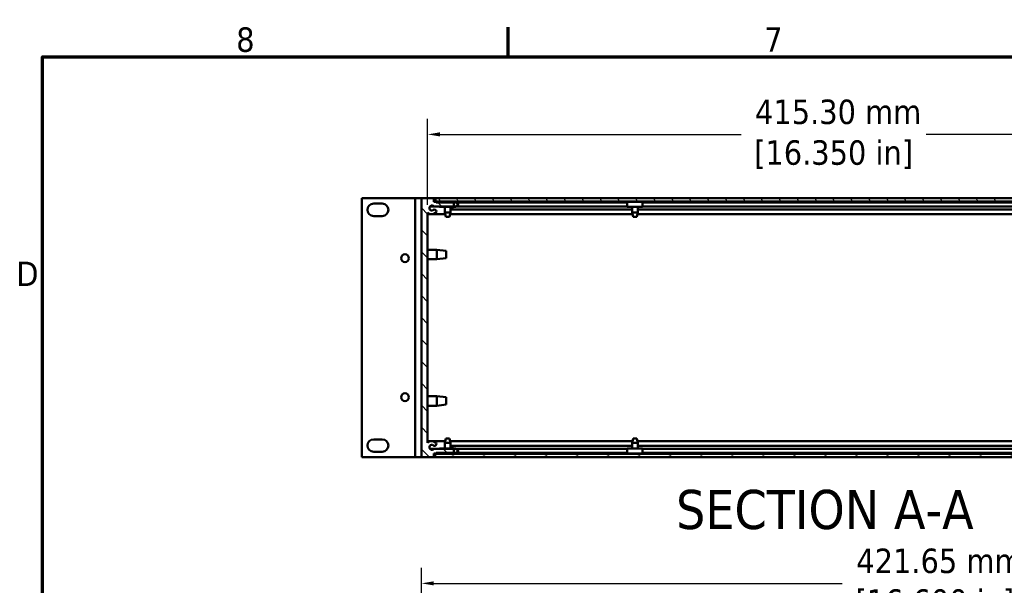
# Model space of a CAD drawing. Header units: millimetres. Extents: x 6 to 2153, y 38 to 1359.
# Tile 7 of 22: x 20 to 524, y 1063 to 1352. Entities that reach past the tile are written whole.
import ezdxf

# ---------------------------------------------------------------- set-up
doc = ezdxf.new("R2010")
doc.units = ezdxf.units.MM
doc.header["$LTSCALE"] = 2.5
for name, color, linetype, lineweight in [('Border (ANSI)', 7, 'Continuous', 70), ('Dimension (ANSI)', 7, 'Continuous', 25), ('Hatch (ANSI)', 7, 'Continuous', 18), ('Symbol (ANSI)', 7, 'Continuous', 25), ('Visible (ANSI)', 7, 'Continuous', 50)]:
    doc.layers.add(name, color=color, linetype=linetype, lineweight=lineweight)
doc.styles.add('Label Text (ANSI)', font='tahoma.ttf')
doc.styles.add('Note Text (ANSI)', font='tahoma.ttf')
doc.dimstyles.new('Default - mm (ANSI)', dxfattribs={"dimscale": 2.5, "dimtxt": 5, "dimasz": 2.5, "dimexe": 3.175, "dimexo": 1.6002, "dimgap": 0.8, "dimtad": 0, "dimtih": 1, "dimtoh": 1, "dimrnd": 1e-08, "dimzin": 0, "dimdsep": 46, "dimtxsty": 'Note Text (ANSI)', "dimcen": 0.09, "dimdle": 10, "dimclrd": 256, "dimclre": 256, "dimclrt": 256, "dimadec": 1, "dimazin": 0, "dimtfac": 0.6096, "dimtofl": 0, "dimtmove": 0, "dimatfit": 3, "dimldrblk": 'Filled-1', "dimfxl": 1, "dimtolj": 1, "dimtzin": 0, "dimlwd": -1, "dimlwe": -1, "dimarcsym": 0})

# ---------------------------------------------------------------- blocks, each defined once
blk = doc.blocks.new('Borders Default Border')
at = {"layer": 'Border (ANSI)'}
blk.add_line((107.95, 533.4), (107.95, 539.42), dxfattribs=at)
at = {"layer": 'Border (ANSI)', "flags": 128}
blk.add_lwpolyline([(12.7, 25.4), (12.7, 533.4), (850.9, 533.4), (850.9, 25.4), (12.7, 25.4)], dxfattribs=at)
at = {"layer": 'Border (ANSI)', "char_height": 5, "attachment_point": 7, "style": 'Note Text (ANSI)'}
for s, insert in [('8', (52.34, 534.3)), ('7', (160.38, 534.42)), ('D', (7.35, 486.45))]:
    blk.add_mtext(s, dxfattribs=dict(at, insert=insert))
blk = doc.blocks.new('*D8')
at = {"layer": 'Defpoints', "color": 0, "transparency": 16777216}
for p in [(644.06, 1293.75), (228.76, 1253.75), (644.06, 1253.75)]:
    blk.add_point(p, dxfattribs=at)
at = {"layer": 'Dimension (ANSI)', "transparency": 16777216}
for p, q in [((228.76, 1257.76), (228.76, 1301.69)), ((644.06, 1257.76), (644.06, 1301.69)), ((235.01, 1293.75), (389.07, 1293.75)), ((637.81, 1293.75), (483.75, 1293.75))]:
    blk.add_line(p, q, dxfattribs=at)
for points in [[(235.01, 1294.8), (235.01, 1292.71), (228.76, 1293.75)], [(637.81, 1294.8), (637.81, 1292.71), (644.06, 1293.75)]]:
    blk.add_solid(points, dxfattribs=at)
at = {"layer": 'Dimension (ANSI)', "transparency": 16777216, "insert": (436.41, 1293.75), "char_height": 12.5, "attachment_point": 5, "style": 'Note Text (ANSI)'}
blk.add_mtext('\\A1; 415.30 mm\\P[16.350 in]', dxfattribs=at)
blk = doc.blocks.new('Filled-1')
at = {"color": 0}
for p, q in [((0, 0), (-1, 0.333)), ((-1, 0.333), (-1, -0.333)), ((-1, 0), (0, 0)), ((-1, -0.333), (0, 0))]:
    blk.add_line(p, q, dxfattribs=at)
at = {"color": 0, "flags": 128}
blk.add_lwpolyline([(-1, -0.333), (0, 0), (-1, 0.333), (-1, -0.333)], dxfattribs=at)
at = {"color": 0}
blk.add_solid([(-1, -0.333), (0, 0), (-1, 0.333), (-1, -0.333)], dxfattribs=at)
blk = doc.blocks.new('*D18')
at = {"layer": 'Defpoints', "color": 0, "transparency": 16777216}
for p in [(647.24, 1063.98), (225.59, 1001.18), (647.24, 1001.18)]:
    blk.add_point(p, dxfattribs=at)
at = {"layer": 'Dimension (ANSI)', "transparency": 16777216}
for p, q in [((225.59, 1005.18), (225.59, 1071.92)), ((647.24, 1005.18), (647.24, 1071.92)), ((231.84, 1063.98), (440.87, 1063.98)), ((640.99, 1063.98), (535.55, 1063.98))]:
    blk.add_line(p, q, dxfattribs=at)
for points in [[(231.84, 1065.02), (231.84, 1062.94), (225.59, 1063.98)], [(640.99, 1065.02), (640.99, 1062.94), (647.24, 1063.98)]]:
    blk.add_solid(points, dxfattribs=at)
at = {"layer": 'Dimension (ANSI)', "transparency": 16777216, "insert": (488.21, 1063.98), "char_height": 12.5, "attachment_point": 5, "style": 'Note Text (ANSI)'}
blk.add_mtext('\\A1; 421.65 mm\\P[16.600 in]', dxfattribs=at)
blk = doc.blocks.new('*D26')
at = {"layer": 'Defpoints', "color": 0, "transparency": 16777216}
for p in [(257.82, 1030.41), (249.88, 975.41), (257.82, 975.41)]:
    blk.add_point(p, dxfattribs=at)
at = {"layer": 'Dimension (ANSI)', "transparency": 16777216}
for p, q in [((249.88, 979.41), (249.88, 1038.35)), ((257.82, 979.41), (257.82, 1038.35)), ((243.63, 1030.41), (237.38, 1030.41)), ((264.07, 1030.41), (274.31, 1030.41))]:
    blk.add_line(p, q, dxfattribs=at)
for points in [[(243.63, 1031.45), (243.63, 1029.37), (249.88, 1030.41)], [(264.07, 1031.45), (264.07, 1029.37), (257.82, 1030.41)]]:
    blk.add_solid(points, dxfattribs=at)
at = {"layer": 'Dimension (ANSI)', "transparency": 16777216, "insert": (312.32, 1030.41), "char_height": 12.5, "attachment_point": 5, "style": 'Note Text (ANSI)'}
blk.add_mtext('\\A1; 7.94 mm\\P[0.312 in]', dxfattribs=at)

msp = doc.modelspace()

# ---------------------------------------------------------------- hatches: boundary and pattern name
at = {"layer": 'Hatch (ANSI)'}
h = msp.add_hatch(dxfattribs=at)
h.set_pattern_fill('ANSI31', color=256, scale=63.5, angle=90, style=0)
h.set_pattern_definition([(135, (0, 0), (-5.61266, -5.61266), [])])
edge = h.paths.add_edge_path()
edge.add_line((225.589, 1128.537), (231.939, 1128.537))
edge.add_line((231.939, 1128.537), (231.939, 1130.366))
edge.add_line((231.939, 1130.366), (233.209, 1130.366))
edge.add_line((233.209, 1130.366), (233.209, 1130.747))
edge.add_line((233.209, 1130.747), (242.099, 1130.747))
edge.add_line((242.099, 1130.747), (242.099, 1132.779))
edge.add_line((242.099, 1132.779), (231.909, 1132.779))
edge.add_ellipse((230.923, 1133.579), major_axis=(0.986, -0.8), ratio=1, start_angle=91.64422, end_angle=360, ccw=False)
edge.add_ellipse((232.273, 1135.344), major_axis=(-0.579, -0.757), ratio=1, start_angle=0, end_angle=179.99995)
edge.add_ellipse((230.923, 1133.579), major_axis=(1.929, 2.522), ratio=1, start_angle=0, end_angle=80.24956)
edge.add_line((228.764, 1135.907), (228.764, 1253.755))
edge.add_ellipse((230.924, 1256.082), major_axis=(-2.16, -2.327), ratio=1, start_angle=0, end_angle=80.27895)
edge.add_ellipse((232.274, 1254.317), major_axis=(0.579, -0.757), ratio=1, start_angle=0, end_angle=52.59229)
edge.add_ellipse((232.273, 1254.317), major_axis=(0.953, 0), ratio=1, start_angle=0, end_angle=127.39855)
edge.add_ellipse((230.923, 1256.083), major_axis=(0.771, -1.009), ratio=1, start_angle=91.64419, end_angle=360, ccw=False)
edge.add_line((231.909, 1256.883), (242.099, 1256.883))
edge.add_line((242.099, 1256.883), (242.099, 1258.915))
edge.add_line((242.099, 1258.915), (233.209, 1258.915))
edge.add_line((233.209, 1258.915), (233.209, 1259.296))
edge.add_line((233.209, 1259.296), (231.939, 1259.296))
edge.add_line((231.939, 1259.296), (231.939, 1261.125))
edge.add_line((231.939, 1261.125), (225.589, 1261.125))
edge.add_line((225.589, 1261.125), (225.589, 1128.537))
h = msp.add_hatch(dxfattribs=at)
h.set_pattern_fill('ANSI31', color=256, scale=63.5, angle=75, style=0)
h.set_pattern_definition([(120, (0, 0), (-6.874077, -3.96875), [])])
h.paths.add_polyline_path([(232.703, 1261.125), (232.703, 1259.325), (640.153, 1259.325), (640.153, 1261.125)])
h = msp.add_hatch(dxfattribs=at)
h.set_pattern_fill('ANSI31', color=256, scale=63.5, angle=-15, style=0)
h.set_pattern_definition([(30, (0, 0), (-3.96875, 6.874077), [])])
h.paths.add_polyline_path([(640.139, 1128.537), (640.139, 1130.337), (232.689, 1130.337), (232.689, 1128.537)])

# ---------------------------------------------------------------- linework, layer by layer
at = {"layer": 'Visible (ANSI)'}
for p, q in [((195.109, 1261.115), (196.109, 1261.115)), ((195.109, 1128.527), (195.109, 1261.115)), ((221.414, 1261.115), (196.109, 1261.115)), ((222.414, 1261.115), (221.414, 1261.115)), ((222.414, 1261.115), (224.414, 1261.115)), ((222.414, 1128.527), (222.414, 1261.115)), ((225.589, 1261.115), (224.414, 1261.115)), ((231.939, 1261.125), (225.589, 1261.125)), ((225.589, 1261.125), (225.589, 1128.537)), ((231.939, 1259.296), (231.939, 1261.125)), ((231.939, 1261.125), (232.703, 1261.125)), ((232.703, 1259.325), (231.939, 1259.325)), ((233.209, 1259.296), (231.939, 1259.296)), ((232.703, 1261.125), (232.703, 1259.325)), ((640.153, 1261.125), (232.703, 1261.125)), ((232.703, 1259.325), (640.153, 1259.325)), ((233.209, 1259.296), (237.581, 1259.296)), ((233.209, 1258.915), (233.209, 1259.296)), ((234.9, 1259.171), (243.05, 1259.171)), ((234.9, 1258.915), (234.9, 1259.171)), ((237.581, 1259.325), (237.581, 1259.171)), ((240.426, 1259.325), (240.426, 1259.171)), ((240.426, 1259.296), (333.406, 1259.296)), ((330.889, 1259.171), (338.739, 1259.171)), ((330.889, 1256.659), (330.889, 1259.171)), ((333.406, 1259.325), (333.406, 1259.171)), ((336.251, 1259.325), (336.251, 1259.171)), ((336.251, 1259.296), (536.606, 1259.296)), ((338.739, 1259.171), (338.739, 1256.659)), ((201.179, 1258.321), (205.549, 1258.321)), ((229.937, 1256.883), (231.909, 1256.883)), ((231.909, 1256.883), (242.099, 1256.883)), ((242.099, 1258.915), (233.209, 1258.915)), ((234.9, 1256.659), (234.9, 1256.883)), ((243.05, 1256.659), (234.9, 1256.659)), ((237.581, 1256.659), (237.581, 1253.708)), ((240.426, 1256.659), (240.426, 1253.708)), ((240.426, 1255.27), (333.406, 1255.27)), ((241.464, 1256.659), (241.464, 1255.27)), ((242.099, 1256.883), (242.099, 1258.915)), ((243.05, 1258.915), (242.099, 1258.915)), ((242.099, 1256.915), (243.05, 1256.915)), ((243.766, 1256.883), (330.889, 1256.883)), ((243.81, 1258.915), (330.889, 1258.915)), ((330.889, 1256.659), (338.739, 1256.659)), ((333.406, 1256.659), (333.406, 1253.708)), ((336.251, 1256.659), (336.251, 1253.708)), ((336.251, 1255.27), (536.606, 1255.27)), ((338.739, 1258.915), (534.089, 1258.915)), ((338.739, 1256.883), (534.089, 1256.883)), ((205.549, 1251.971), (201.179, 1251.971)), ((228.764, 1135.907), (228.764, 1253.755)), ((228.764, 1252.907), (237.74, 1252.907)), ((237.581, 1253.708), (240.426, 1253.708)), ((238, 1251.6), (237.581, 1253.708)), ((240.006, 1251.6), (238, 1251.6)), ((240.006, 1251.6), (240.426, 1253.708)), ((240.266, 1252.907), (333.565, 1252.907)), ((333.406, 1253.708), (336.251, 1253.708)), ((333.825, 1251.6), (333.406, 1253.708)), ((335.831, 1251.6), (333.825, 1251.6)), ((335.831, 1251.6), (336.251, 1253.708)), ((336.091, 1252.907), (536.765, 1252.907)), ((222.343, 1228.092), (222.343, 1236.55)), ((222.343, 1236.55), (222.414, 1236.55)), ((228.764, 1234.734), (233.443, 1234.734)), ((233.443, 1229.908), (233.443, 1234.734)), ((238.218, 1234.201), (233.443, 1234.734)), ((238.218, 1234.201), (238.218, 1230.442)), ((228.764, 1229.908), (233.443, 1229.908)), ((238.218, 1230.442), (233.443, 1229.908)), ((222.343, 1228.092), (222.414, 1228.092)), ((222.343, 1153.092), (222.343, 1161.55)), ((222.343, 1161.55), (222.414, 1161.55)), ((228.764, 1159.734), (233.443, 1159.734)), ((233.443, 1154.908), (233.443, 1159.734)), ((238.218, 1159.201), (233.443, 1159.734)), ((238.218, 1159.201), (238.218, 1155.442)), ((228.764, 1154.908), (233.443, 1154.908)), ((238.218, 1155.442), (233.443, 1154.908)), ((222.343, 1153.092), (222.414, 1153.092)), ((201.179, 1137.671), (205.549, 1137.671)), ((228.764, 1136.754), (237.726, 1136.754)), ((237.986, 1138.062), (237.567, 1135.954)), ((240.411, 1135.954), (237.567, 1135.954)), ((237.567, 1133.003), (237.567, 1135.954)), ((237.986, 1138.062), (239.992, 1138.062)), ((239.992, 1138.062), (240.411, 1135.954)), ((240.252, 1136.754), (333.551, 1136.754)), ((240.411, 1133.003), (240.411, 1135.954)), ((240.411, 1134.392), (333.392, 1134.392)), ((241.464, 1134.392), (241.464, 1133.003)), ((333.811, 1138.062), (333.392, 1135.954)), ((336.236, 1135.954), (333.392, 1135.954)), ((333.392, 1133.003), (333.392, 1135.954)), ((333.811, 1138.062), (335.817, 1138.062)), ((335.817, 1138.062), (336.236, 1135.954)), ((336.077, 1136.754), (536.751, 1136.754)), ((336.236, 1133.003), (336.236, 1135.954)), ((336.236, 1134.392), (536.592, 1134.392)), ((195.109, 1128.527), (196.109, 1128.527)), ((221.414, 1128.527), (196.109, 1128.527)), ((205.549, 1131.321), (201.179, 1131.321)), ((222.414, 1128.527), (221.414, 1128.527)), ((222.414, 1128.527), (224.414, 1128.527)), ((225.589, 1128.527), (224.414, 1128.527)), ((225.589, 1128.537), (231.939, 1128.537)), ((225.589, 1128.527), (225.589, 1128.537)), ((229.937, 1132.779), (231.909, 1132.779)), ((242.099, 1132.779), (231.909, 1132.779)), ((231.939, 1128.537), (231.939, 1130.366)), ((231.939, 1130.366), (233.209, 1130.366)), ((231.939, 1130.337), (232.689, 1130.337)), ((232.689, 1128.537), (231.939, 1128.537)), ((640.139, 1130.337), (232.689, 1130.337)), ((232.689, 1130.337), (232.689, 1128.537)), ((232.689, 1128.537), (640.139, 1128.537)), ((233.209, 1130.366), (233.209, 1130.747)), ((233.209, 1130.747), (242.099, 1130.747)), ((233.209, 1130.366), (237.567, 1130.366)), ((234.9, 1132.779), (234.9, 1133.003)), ((234.9, 1133.003), (243.05, 1133.003)), ((234.9, 1130.49), (234.9, 1130.747)), ((243.05, 1130.49), (234.9, 1130.49)), ((237.567, 1130.337), (237.567, 1130.49)), ((240.411, 1130.337), (240.411, 1130.49)), ((240.411, 1130.366), (333.392, 1130.366)), ((242.099, 1130.747), (242.099, 1132.779)), ((243.05, 1132.747), (242.099, 1132.747)), ((242.099, 1130.747), (243.05, 1130.747)), ((243.766, 1132.779), (330.889, 1132.779)), ((243.81, 1130.747), (330.889, 1130.747)), ((338.739, 1133.003), (330.889, 1133.003)), ((330.889, 1130.49), (330.889, 1133.003)), ((338.739, 1130.49), (330.889, 1130.49)), ((333.392, 1130.337), (333.392, 1130.49)), ((336.236, 1130.337), (336.236, 1130.49)), ((336.236, 1130.366), (536.592, 1130.366)), ((338.739, 1133.003), (338.739, 1130.49)), ((338.739, 1132.779), (534.089, 1132.779)), ((338.739, 1130.747), (534.089, 1130.747))]:
    msp.add_line(p, q, dxfattribs=at)
for centre in [(217.207, 1230.381), (217.207, 1159.261)]:
    msp.add_circle(centre, 1.994, dxfattribs=at)
for centre, radius, start, end in [((243.05, 1257.915), 1.256, 270, 90), ((201.179, 1255.146), 3.175, 90, 270), ((205.549, 1255.146), 3.175, 270, 90), ((230.923, 1256.083), 1.27, 39.05012, 307.40593), ((232.273, 1254.317), 0.953, 0.00738, 127.40593), ((232.274, 1254.317), 0.953, 307.41509, 0.00738), ((243.05, 1257.915), 1, 270, 90), ((230.924, 1256.082), 3.175, 227.13614, 307.41509), ((201.179, 1134.496), 3.175, 90, 270), ((205.549, 1134.496), 3.175, 270, 90), ((230.923, 1133.579), 3.175, 52.59405, 132.84361), ((230.923, 1133.579), 1.27, 52.5941, 320.94988), ((232.273, 1135.344), 0.953, 232.5941, 52.59405), ((243.05, 1131.747), 1.256, 270, 90), ((243.05, 1131.747), 1, 270, 90)]:
    msp.add_arc(centre, radius, start, end, dxfattribs=at)

# ---------------------------------------------------------------- block references
at = {"xscale": 2.5, "yscale": 2.5, "zscale": 2.5}
msp.add_blockref('Borders Default Border', (0, 0), dxfattribs=at)

# ---------------------------------------------------------------- texts
at = {"layer": 'Symbol (ANSI)', "insert": (355.817, 1091.435), "char_height": 20, "attachment_point": 7, "style": 'Label Text (ANSI)'}
msp.add_mtext('SECTION A-A', dxfattribs=at)

# ---------------------------------------------------------------- dimensions: what is measured, and where the dimension line sits
at = {"layer": 'Dimension (ANSI)'}
for base, p1, p2, text, picture, middle in [((644.064, 1293.755), (228.764, 1253.755), (644.064, 1253.755), ' <> mm\\X[16.350 in]', '*D8', (436.414, 1293.755)), ((647.239, 1063.982), (225.589, 1001.181), (647.239, 1001.181), ' <> mm\\X[16.600 in]', '*D18', (488.207, 1063.982))]:
    dim = msp.add_linear_dim(base=base, p1=p1, p2=p2, text=text, dimstyle='Default - mm (ANSI)', override={"dimtih": 0, "dimtoh": 0, "dimdec": 2, "dimpost": '', "dimtp": 0, "dimtm": 0, "dimtdec": 2, "dimatfit": 1}, dxfattribs=at)
    dim.commit()
    dim.dimension.update_dxf_attribs({"geometry": picture, "text_midpoint": middle, "dimtype": 160})
dim = msp.add_linear_dim(base=(257.82, 1030.412), p1=(249.883, 975.412), p2=(257.82, 975.412), angle=180, text=' <> mm\\X[0.312 in]', dimstyle='Default - mm (ANSI)', override={"dimtih": 0, "dimtoh": 0, "dimdec": 2, "dimpost": '', "dimtp": 0, "dimtm": 0, "dimtdec": 2, "dimatfit": 1}, dxfattribs=at)
dim.commit()
dim.dimension.update_dxf_attribs({"geometry": '*D26', "text_midpoint": (312.316, 1030.412), "dimtype": 160})

doc.saveas('drawing.dxf')
